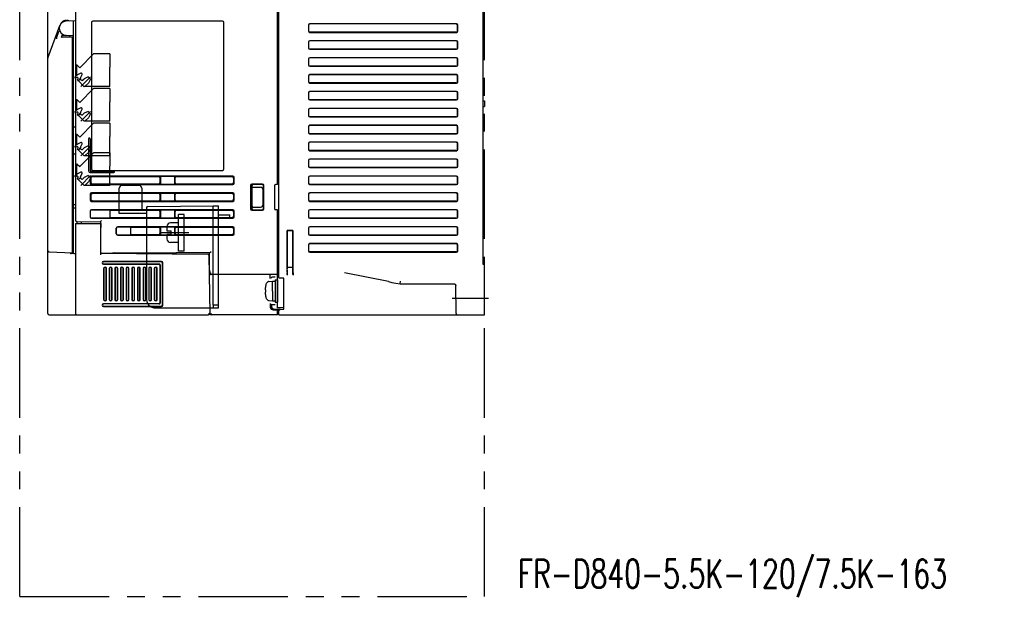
# Model space of a CAD drawing. Header units: millimetres. Extents: x -1 to 955, y -266 to 617.
# Tile 39 of 40: x 605 to 955, y -1 to 205. Entities that reach past the tile are written whole.
import ezdxf

# ---------------------------------------------------------------- set-up
doc = ezdxf.new("R2010")
doc.units = ezdxf.units.MM
doc.linetypes.add('PHANTOMX2', pattern=[127, 63.5, -12.7, 12.7, -12.7, 12.7, -12.7])
for name, color, linetype in [('10', 3, 'CONTINUOUS'), ('12', 7, 'CONTINUOUS'), ('17', 6, 'CONTINUOUS'), ('18', 1, 'PHANTOMX2'), ('19', 2, 'CONTINUOUS')]:
    doc.layers.add(name, color=color, linetype=linetype)
doc.styles.add('STANDARD1', font='romans.shx', dxfattribs={"width": 0.7, "bigfont": 'extfont.shx'})

msp = doc.modelspace()

# ---------------------------------------------------------------- linework, layer by layer
at = {"layer": '10'}
for p, q in [((615, 100.5), (615, 249.5)), ((697, 113.28), (697, 250)), ((624.8, 235.1), (624.8, 133.65)), ((769.5, 117.89), (769.5, 232.11)), ((696.5, 146.33), (696.5, 209.31)), ((619.69, 203.52), (619.94, 203.83)), ((621.49, 204.58), (621.7, 204.58)), ((624.8, 204.36), (621.5, 204.3)), ((624, 204.3), (624, 122)), ((630.5, 203.82), (630.5, 151.82)), ((677, 204.32), (631, 204.32)), ((677.5, 151.82), (677.5, 203.82)), ((707.5, 202.82), (707.5, 200.82)), ((707.53, 202.8), (707.53, 200.85)), ((760.05, 203.32), (708, 203.32)), ((759.87, 203.3), (708.02, 203.3)), ((760.43, 200.83), (760.43, 202.82)), ((760.6, 200.8), (760.6, 202.84)), ((619.15, 202.66), (615.03, 191.38)), ((618.19, 198.57), (618.94, 200.62)), ((619.79, 198.58), (620.04, 199.27)), ((620.04, 199.27), (621.5, 199.3)), ((621.5, 199.3), (624, 199.26)), ((622.7, 199.28), (622.7, 198.57)), ((624, 199.76), (624, 166.8)), ((708, 200.32), (760.05, 200.32)), ((759.87, 200.35), (708.02, 200.35)), ((618.19, 198.64), (618.21, 198.64)), ((622.83, 198.57), (620.11, 198.57)), ((623.54, 198.57), (622.96, 198.57)), ((623.7, 198.35), (624, 198.65)), ((623.7, 122), (623.7, 198.56)), ((624, 197.26), (623.7, 197.25)), ((707.5, 196.82), (707.5, 194.82)), ((707.53, 196.8), (707.53, 194.85)), ((760.05, 197.32), (708, 197.32)), ((759.87, 197.3), (708.02, 197.3)), ((760.43, 194.83), (760.43, 196.82)), ((760.6, 194.8), (760.6, 196.84)), ((708, 194.32), (760.05, 194.32)), ((759.87, 194.35), (708.02, 194.35)), ((707.5, 190.82), (707.5, 188.82)), ((707.53, 190.8), (707.53, 188.85)), ((760.05, 191.32), (708, 191.32)), ((759.87, 191.3), (708.02, 191.3)), ((760.43, 188.83), (760.43, 190.82)), ((760.6, 188.8), (760.6, 190.84)), ((708, 188.32), (760.05, 188.32)), ((760.05, 185.32), (708, 185.32)), ((759.87, 188.35), (708.02, 188.35)), ((759.87, 185.3), (708.02, 185.3)), ((707.5, 184.82), (707.5, 182.82)), ((707.53, 184.8), (707.53, 182.85)), ((708, 182.32), (760.05, 182.32)), ((759.87, 182.35), (708.02, 182.35)), ((760.43, 182.83), (760.43, 184.82)), ((760.6, 182.8), (760.6, 184.84)), ((707.5, 178.82), (707.5, 176.82)), ((707.53, 178.8), (707.53, 176.85)), ((760.05, 179.32), (708, 179.32)), ((759.87, 179.3), (708.02, 179.3)), ((760.43, 176.83), (760.43, 178.82)), ((760.6, 176.8), (760.6, 178.84)), ((697, 176), (696.5, 175.99)), ((708, 176.32), (760.05, 176.32)), ((759.87, 176.35), (708.02, 176.35)), ((769.5, 176), (770, 175.99)), ((770, 175.99), (770, 174.01)), ((697, 174), (696.5, 174.01)), ((707.5, 172.82), (707.5, 170.82)), ((707.53, 172.8), (707.53, 170.85)), ((760.05, 173.32), (708, 173.32)), ((759.87, 173.3), (708.02, 173.3)), ((760.43, 170.83), (760.43, 172.82)), ((760.6, 170.8), (760.6, 172.84)), ((769.5, 174), (770, 174.01)), ((708, 170.32), (760.05, 170.32)), ((759.87, 170.35), (708.02, 170.35)), ((623.7, 166.81), (624.8, 166.79)), ((623.84, 157.19), (623.84, 166.81)), ((707.5, 166.82), (707.5, 164.82)), ((707.53, 166.8), (707.53, 164.85)), ((760.05, 167.32), (708, 167.32)), ((708, 164.32), (760.05, 164.32)), ((759.87, 167.3), (708.02, 167.3)), ((759.87, 164.35), (708.02, 164.35)), ((760.43, 164.83), (760.43, 166.82)), ((760.6, 164.8), (760.6, 166.84)), ((629.48, 162.52), (629.48, 151.12)), ((630, 162.52), (630, 151.12)), ((707.5, 160.82), (707.5, 158.82)), ((760.05, 161.32), (708, 161.32)), ((759.87, 161.3), (708.02, 161.3)), ((760.43, 158.83), (760.43, 160.82)), ((760.6, 158.8), (760.6, 160.84)), ((623.7, 160), (623.84, 160)), ((624.8, 160.01), (624.63, 159.84)), ((624.8, 159.8), (624.63, 159.63)), ((624.68, 159.57), (624.63, 159.63)), ((707.53, 160.8), (707.53, 158.85)), ((708, 158.32), (760.05, 158.32)), ((759.87, 158.35), (708.02, 158.35)), ((623.7, 157.19), (624.8, 157.21)), ((624, 139.14), (624, 157.2)), ((707.5, 154.82), (707.5, 152.82)), ((707.53, 154.8), (707.53, 152.85)), ((760.05, 155.32), (708, 155.32)), ((759.87, 155.3), (708.02, 155.3)), ((760.43, 152.83), (760.43, 154.82)), ((760.6, 152.8), (760.6, 154.84)), ((630.04, 151.08), (638.44, 151.08)), ((630.04, 150.56), (638.44, 150.56)), ((631, 151.32), (677, 151.32)), ((708, 152.32), (760.05, 152.32)), ((759.87, 152.35), (708.02, 152.35)), ((630, 148.82), (630, 146.82)), ((630.27, 148.55), (630.27, 147.09)), ((680.7, 149.32), (630.5, 149.32)), ((654.45, 149.07), (630.77, 149.05)), ((654.67, 149.29), (660.33, 149.29)), ((654.75, 148.77), (654.75, 146.87)), ((654.97, 148.99), (654.97, 146.65)), ((660.03, 146.65), (660.03, 148.99)), ((660.25, 146.87), (660.25, 148.77)), ((680.47, 149.09), (660.55, 149.07)), ((680.97, 147.05), (680.97, 148.59)), ((681.2, 146.82), (681.2, 148.82)), ((707.5, 148.82), (707.5, 146.82)), ((707.53, 148.8), (707.53, 146.85)), ((760.05, 149.32), (708, 149.32)), ((759.87, 149.3), (708.02, 149.3)), ((760.43, 146.83), (760.43, 148.82)), ((760.6, 146.8), (760.6, 148.84)), ((630.5, 146.32), (680.7, 146.32)), ((630.77, 146.59), (654.45, 146.57)), ((660.33, 146.35), (654.67, 146.35)), ((660.55, 146.57), (680.47, 146.55)), ((686.97, 145.95), (686.97, 137.69)), ((687.1, 145.82), (687.1, 137.82)), ((691.23, 146.45), (687.47, 146.45)), ((687.5, 137.69), (687.5, 145.95)), ((691.1, 146.32), (687.6, 146.32)), ((687.82, 145.32), (690.5, 145.32)), ((691.5, 139.32), (691.5, 144.32)), ((691.6, 137.82), (691.6, 145.82)), ((691.73, 137.69), (691.73, 145.95)), ((695.5, 145.82), (695.5, 137.82)), ((696.5, 146.33), (696, 146.32)), ((708, 146.32), (760.05, 146.32)), ((759.87, 146.35), (708.02, 146.35)), ((630, 142.82), (630, 140.82)), ((630.27, 142.55), (630.27, 141.09)), ((680.7, 143.32), (630.5, 143.32)), ((630.5, 140.32), (680.7, 140.32)), ((654.45, 143.07), (630.77, 143.05)), ((630.77, 140.59), (654.45, 140.57)), ((654.67, 143.29), (660.33, 143.29)), ((660.33, 140.35), (654.67, 140.35)), ((654.75, 142.77), (654.75, 140.87)), ((654.97, 142.99), (654.97, 140.65)), ((660.03, 140.65), (660.03, 142.99)), ((660.25, 140.87), (660.25, 142.77)), ((680.47, 143.09), (660.55, 143.07)), ((660.55, 140.57), (680.47, 140.55)), ((680.97, 141.05), (680.97, 142.59)), ((681.2, 140.82), (681.2, 142.82)), ((687.5, 142), (687.1, 142)), ((687.1, 140.24), (687.5, 140.31)), ((707.5, 142.82), (707.5, 140.82)), ((707.53, 142.8), (707.53, 140.85)), ((760.05, 143.32), (708, 143.32)), ((708, 140.32), (760.05, 140.32)), ((759.87, 143.3), (708.02, 143.3)), ((759.87, 140.35), (708.02, 140.35)), ((760.43, 140.83), (760.43, 142.82)), ((760.6, 140.8), (760.6, 142.84)), ((624.8, 139.12), (623.7, 139.14)), ((623.7, 138), (624.8, 138)), ((624, 122.22), (624, 138)), ((630, 136.82), (630, 134.82)), ((630.03, 136.8), (630.03, 134.84)), ((680.7, 137.32), (630.5, 137.32)), ((630.52, 137.29), (637.3, 137.29)), ((637, 136.99), (637, 134.65)), ((654.45, 137.07), (637.3, 137.06)), ((654.67, 137.29), (660.33, 137.29)), ((654.75, 136.77), (654.75, 134.87)), ((654.97, 136.99), (654.97, 134.65)), ((660.03, 134.65), (660.03, 136.99)), ((660.25, 134.87), (660.25, 136.77)), ((680.47, 137.09), (660.55, 137.07)), ((680.97, 135.05), (680.97, 136.59)), ((681.2, 134.82), (681.2, 136.82)), ((687.47, 137.19), (691.23, 137.19)), ((687.6, 137.32), (691.1, 137.32)), ((687.82, 138.32), (690.5, 138.32)), ((696.5, 137.31), (696, 137.32)), ((696.5, 102.5), (696.5, 137.31)), ((707.5, 136.82), (707.5, 134.82)), ((707.53, 136.8), (707.53, 134.85)), ((760.05, 137.32), (708, 137.32)), ((759.87, 137.3), (708.02, 137.3)), ((760.43, 134.83), (760.43, 136.82)), ((760.6, 134.8), (760.6, 136.84)), ((625.29, 133.15), (633.8, 133)), ((625.3, 133.15), (625.3, 132.5)), ((626.78, 133.12), (626.79, 132.5)), ((630.5, 134.32), (680.7, 134.32)), ((637.3, 134.35), (630.52, 134.35)), ((633.8, 121.34), (633.8, 133.1)), ((637.3, 134.58), (654.45, 134.57)), ((660.33, 134.35), (654.67, 134.35)), ((660.55, 134.57), (680.47, 134.55)), ((708, 134.32), (760.05, 134.32)), ((759.87, 134.35), (708.02, 134.35)), ((624.8, 132.5), (624.8, 100.5)), ((624.8, 132.5), (633.79, 132.5)), ((633.79, 132.5), (633.8, 131)), ((639.3, 128.82), (639.3, 130.82)), ((639.33, 128.84), (639.33, 130.8)), ((680.7, 131.32), (639.8, 131.32)), ((639.82, 131.29), (644.6, 131.29)), ((644.3, 130.99), (644.3, 128.65)), ((654.45, 131.07), (644.6, 131.06)), ((654.67, 131.29), (660.33, 131.29)), ((654.75, 130.77), (654.75, 128.87)), ((654.97, 130.99), (654.97, 128.65)), ((660.03, 128.65), (660.03, 130.99)), ((660.25, 128.87), (660.25, 130.77)), ((680.47, 131.09), (660.55, 131.07)), ((680.97, 129.05), (680.97, 130.59)), ((681.2, 128.82), (681.2, 130.82)), ((702.03, 130.03), (699.97, 130.03)), ((699.97, 130.03), (700, 130)), ((699.97, 115.95), (699.97, 130.03)), ((700, 130), (702, 130)), ((700, 130), (700, 116.37)), ((702.03, 130.03), (702, 130)), ((702, 130), (702, 116.37)), ((702.03, 115.95), (702.03, 130.03)), ((707.5, 130.82), (707.5, 128.82)), ((707.53, 130.8), (707.53, 128.85)), ((760.05, 131.32), (708, 131.32)), ((759.87, 131.3), (708.02, 131.3)), ((760.43, 128.83), (760.43, 130.82)), ((760.6, 128.8), (760.6, 130.84)), ((639.8, 128.32), (680.7, 128.32)), ((644.6, 128.35), (639.82, 128.35)), ((644.6, 128.58), (654.45, 128.57)), ((660.33, 128.35), (654.67, 128.35)), ((660.55, 128.57), (680.47, 128.55)), ((696.5, 126), (697, 126)), ((708, 128.32), (760.05, 128.32)), ((759.87, 128.35), (708.02, 128.35)), ((615.47, 122.43), (623.7, 122)), ((624, 125.7), (623.7, 125.7)), ((623.7, 124.5), (624, 124.5)), ((623.7, 123.75), (624, 123.75)), ((672.44, 122.06), (672.94, 122.56)), ((707.5, 124.82), (707.5, 122.82)), ((707.53, 124.8), (707.53, 122.85)), ((760.05, 125.32), (708, 125.32)), ((759.87, 125.3), (708.02, 125.3)), ((760.43, 122.83), (760.43, 124.82)), ((760.6, 122.8), (760.6, 124.84)), ((624.8, 121.71), (623.27, 121.79)), ((671.83, 121.51), (633.8, 121.84)), ((634, 121.99), (638, 121.99)), ((655.31, 119), (634.8, 119)), ((655.22, 118.91), (634.8, 118.91)), ((638.5, 122), (638, 121.99)), ((638, 121.99), (638, 121.8)), ((638.5, 122), (650, 122)), ((638.5, 122), (638.5, 121.8)), ((650.01, 121.99), (650, 122)), ((650, 122), (650, 121.7)), ((660.49, 121.99), (650.01, 121.99)), ((650.01, 121.7), (650.01, 121.99)), ((660.49, 121.99), (660.5, 122)), ((660.49, 121.61), (660.49, 121.99)), ((672.44, 122), (660.5, 122)), ((660.5, 121.61), (660.5, 122)), ((672.13, 121.21), (672.49, 100.49)), ((672.17, 119), (672.44, 119)), ((672.17, 118.97), (672.44, 118.97)), ((672.44, 122.05), (672.44, 122.06)), ((672.44, 115.9), (672.44, 122.05)), ((696.5, 120), (697, 120)), ((708, 122.32), (760.05, 122.32)), ((759.87, 122.35), (708.02, 122.35)), ((634.8, 118.09), (654.59, 118.09)), ((634.8, 118), (654.5, 118)), ((634.8, 116.5), (634.8, 105.5)), ((634.89, 116.5), (634.89, 105.5)), ((635.71, 105.5), (635.71, 116.5)), ((635.8, 105.5), (635.8, 116.5)), ((636.8, 116.5), (636.8, 105.5)), ((636.89, 116.5), (636.89, 105.5)), ((637.71, 105.5), (637.71, 116.5)), ((637.8, 105.5), (637.8, 116.5)), ((638.8, 116.5), (638.8, 105.5)), ((638.89, 116.5), (638.89, 105.5)), ((639.71, 105.5), (639.71, 116.5)), ((639.8, 105.5), (639.8, 116.5)), ((640.8, 116.5), (640.8, 105.5)), ((640.89, 116.5), (640.89, 105.5)), ((641.71, 105.5), (641.71, 116.5)), ((641.8, 105.5), (641.8, 116.5)), ((642.8, 116.5), (642.8, 105.5)), ((642.89, 116.5), (642.89, 105.5)), ((643.71, 105.5), (643.71, 116.5)), ((643.8, 105.5), (643.8, 116.5)), ((644.8, 116.5), (644.8, 105.5)), ((644.89, 116.5), (644.89, 105.5)), ((645.71, 105.5), (645.71, 116.5)), ((645.8, 105.5), (645.8, 116.5)), ((646.8, 116.5), (646.8, 105.5)), ((646.89, 116.5), (646.89, 105.5)), ((647.71, 105.5), (647.71, 116.5)), ((647.8, 105.5), (647.8, 116.5)), ((648.8, 116.5), (648.8, 105.5)), ((648.89, 116.5), (648.89, 105.5)), ((649.71, 105.5), (649.71, 116.5)), ((649.8, 105.5), (649.8, 116.5)), ((650.8, 116.5), (650.8, 105.5)), ((650.89, 116.5), (650.89, 105.5)), ((651.71, 105.5), (651.71, 116.5)), ((651.8, 105.5), (651.8, 116.5)), ((652.8, 116.5), (652.8, 105.5)), ((652.89, 116.5), (652.89, 105.5)), ((653.71, 105.5), (653.71, 116.5)), ((653.8, 105.5), (653.8, 116.5)), ((654.8, 117.7), (654.8, 104.3)), ((654.89, 117.79), (654.89, 104.21)), ((655.71, 103.58), (655.71, 118.42)), ((655.8, 103.49), (655.8, 118.51)), ((672.21, 116.58), (672.44, 116.58)), ((672.21, 116.5), (672.44, 116.5)), ((672.44, 115.9), (672.44, 115.75)), ((672.44, 115.75), (672.44, 115.66)), ((672.44, 115.66), (672.44, 115.58)), ((672.44, 115.58), (672.44, 115.54)), ((672.44, 115.54), (672.44, 115.51)), ((672.44, 115.51), (672.44, 115.49)), ((672.44, 115.49), (672.44, 115.47)), ((696.5, 117.67), (697, 117.66)), ((696.5, 117.5), (697, 117.49)), ((696.5, 117.3), (697, 117.29)), ((696.5, 117.19), (697, 117.18)), ((697, 116.99), (696.5, 117)), ((699.99, 115.89), (699.96, 114.07)), ((699.97, 115.34), (700, 116.91)), ((699.99, 115.89), (700, 116.37)), ((700, 116.91), (702, 116.91)), ((702.03, 115.34), (702, 116.91)), ((702, 116.37), (702.01, 115.89)), ((702.01, 115.89), (702.04, 114.07)), ((770, 117.89), (769.5, 117.89)), ((770, 100), (770, 117.89)), ((672.53, 115.13), (672.47, 115.29)), ((672.5, 114.85), (672.5, 115.21)), ((673, 114.78), (673, 114.78)), ((696.5, 114.36), (673, 114.36)), ((693.78, 114.36), (693.81, 112.95)), ((694.65, 113.5), (695.7, 113.5)), ((698.8, 113), (697.04, 113.03)), ((698.8, 102), (698.8, 113)), ((699.97, 115.34), (699.97, 114.95)), ((699.97, 114.35), (699.97, 114.95)), ((702.03, 114.95), (702.03, 115.34)), ((702.03, 114.35), (702.03, 114.95)), ((735.92, 111.82), (720.29, 114.94)), ((740.06, 111.07), (740.16, 111.99)), ((740.05, 111.04), (759.32, 111.04)), ((740.05, 111.04), (740.05, 111.04)), ((740.06, 111.06), (740.06, 111.07)), ((759.8, 110.61), (759.8, 110.61)), ((759.8, 110.61), (759.81, 110.59)), ((759.99, 100.49), (759.82, 110.58)), ((654.5, 104), (634.8, 104)), ((654.59, 103.91), (634.8, 103.91)), ((634.8, 103.09), (655.22, 103.09)), ((634.8, 103), (655.31, 103)), ((693.96, 104.04), (693.98, 102.79)), ((693.98, 103.21), (694.5, 103.2)), ((695.7, 103.59), (694.5, 103.57)), ((694.5, 102.4), (694.5, 103.57)), ((694.5, 102.6), (694.96, 102.14)), ((694.96, 101.94), (694.5, 102.4)), ((694.96, 102.14), (697.49, 102.09)), ((697, 101.9), (694.96, 101.94)), ((694.97, 101.8), (696.71, 101.79)), ((696.5, 101.5), (696.21, 101.79)), ((698.8, 102.5), (696.5, 102.5)), ((696.5, 101.79), (696.5, 101.91)), ((696.5, 100), (696.5, 101.5)), ((697, 101.5), (696.71, 101.79)), ((697, 100), (697, 102.1)), ((697.49, 101.98), (698.8, 102)), ((615.5, 100), (671.98, 100)), ((672.49, 100.7), (672.48, 100.47)), ((673, 100), (672.98, 100)), ((673, 100.47), (673, 100)), ((696.5, 100), (673, 100)), ((673, 100), (673, 100)), ((696.5, 100.3), (697, 100.3)), ((697, 100), (770, 100))]:
    msp.add_line(p, q, dxfattribs=at)
for points in [[(672.44, 115.47), (672.44, 115.46), (672.44, 115.45), (672.44, 115.44), (672.44, 115.43), (672.44, 115.42), (672.45, 115.41), (672.45, 115.4), (672.45, 115.39), (672.45, 115.38), (672.45, 115.36), (672.46, 115.35), (672.46, 115.33), (672.46, 115.31), (672.47, 115.3), (672.47, 115.29)], [(672.5, 114.85), (672.5, 114.82), (672.51, 114.78), (672.52, 114.73), (672.54, 114.68), (672.55, 114.64), (672.58, 114.6), (672.61, 114.56), (672.64, 114.52), (672.67, 114.49), (672.71, 114.46), (672.75, 114.43), (672.79, 114.41), (672.83, 114.39), (672.88, 114.38), (672.93, 114.37), (672.97, 114.36), (673, 114.36)], [(735.92, 111.82), (737.16, 111.57), (738.56, 111.31), (740.05, 111.04)], [(759.32, 111.04), (759.33, 111.04), (759.36, 111.04), (759.39, 111.03), (759.42, 111.03), (759.45, 111.02), (759.47, 111.01)], [(759.47, 111.01), (759.49, 111), (759.53, 110.98), (759.57, 110.95), (759.61, 110.92), (759.64, 110.89), (759.68, 110.85), (759.71, 110.81), (759.74, 110.77), (759.76, 110.72), (759.78, 110.68), (759.8, 110.63), (759.8, 110.61)], [(759.81, 110.59), (759.81, 110.54), (759.82, 110.5)], [(673, 100.21), (673, 100.14), (673, 100.11)]]:
    msp.add_lwpolyline(points, dxfattribs=at)
for centre, radius, start, end in [((621.5, 201.8), 2.5, 90, 270), ((621.49, 202.58), 2, 90, 141.1039), ((620.58, 203.77), 0.5, 127.4403, 168.7492), ((621.7, 202.58), 2, 60.7809, 90), ((631, 203.82), 0.5, 90, 180), ((677, 203.82), 0.5, 0, 90), ((619.42, 200.48), 0.5, 120.7824, 159.9212), ((615.5, 191.21), 0.5, 159.9204, 180), ((629.74, 162.52), 0.26, 0, 180), ((624.73, 159.74), 0.15, 135, 225), ((624.82, 159.71), 0.2, 225, 262.9537), ((630.04, 151.12), 0.56, 180, 270), ((630.04, 151.12), 0.0402, 180, 270), ((631, 151.82), 0.5, 180, 270), ((638.44, 150.82), 0.26, 270, 90), ((677, 151.82), 0.5, 270, 0), ((688.5, 145.95), 1, 158.7864, 180), ((696, 145.82), 0.5, 90.5, 180), ((688.5, 137.69), 1, 180, 201.2136), ((696, 137.82), 0.5, 180, 269.5), ((625.3, 133.65), 0.5, 180, 269), ((615.5, 122.93), 0.5, 180, 267), ((623.3, 122.29), 0.5, 209.1633, 267), ((624.5, 122.22), 0.5, 180, 267), ((634, 122.19), 0.2, 179.9537, 270.0219), ((634.8, 118.5), 0.5, 90, 270), ((634.8, 118.5), 0.412, 90, 270), ((671.83, 121.21), 0.3, 1, 89.5), ((635.3, 116.5), 0.5, 0, 180), ((635.3, 116.5), 0.412, 0, 180), ((637.3, 116.5), 0.5, 0, 180), ((637.3, 116.5), 0.412, 0, 180), ((639.3, 116.5), 0.5, 0, 180), ((639.3, 116.5), 0.412, 0, 180), ((641.3, 116.5), 0.5, 0, 180), ((641.3, 116.5), 0.412, 0, 180), ((643.3, 116.5), 0.5, 0, 180), ((643.3, 116.5), 0.412, 0, 180), ((645.3, 116.5), 0.5, 0, 180), ((645.3, 116.5), 0.412, 0, 180), ((647.3, 116.5), 0.5, 0, 180), ((647.3, 116.5), 0.412, 0, 180), ((649.3, 116.5), 0.5, 0, 180), ((649.3, 116.5), 0.412, 0, 180), ((651.3, 116.5), 0.5, 0, 180), ((651.3, 116.5), 0.412, 0, 180), ((653.3, 116.5), 0.5, 0, 180), ((653.3, 116.5), 0.412, 0, 180), ((673, 115.28), 0.502, 190.8752, 197.6763), ((673, 115.28), 0.501, 197.6793, 198.5732), ((673, 115.28), 0.5, 198.5412, 269.9784), ((673, 115.28), 0.501, 198.396, 269.3469), ((701.4, 109.5), 8, 151.2807, 154.1747), ((694.65, 113.2), 0.3, 90, 151.2807), ((635.3, 105.5), 0.5, 180, 0), ((635.3, 105.5), 0.412, 180, 0), ((637.3, 105.5), 0.5, 180, 0), ((637.3, 105.5), 0.412, 180, 0), ((639.3, 105.5), 0.5, 180, 0), ((639.3, 105.5), 0.412, 180, 0), ((641.3, 105.5), 0.5, 180, 0), ((641.3, 105.5), 0.412, 180, 0), ((643.3, 105.5), 0.5, 180, 0), ((643.3, 105.5), 0.412, 180, 0), ((645.3, 105.5), 0.5, 180, 0), ((645.3, 105.5), 0.412, 180, 0), ((647.3, 105.5), 0.5, 180, 0), ((647.3, 105.5), 0.412, 180, 0), ((649.3, 105.5), 0.5, 180, 0), ((649.3, 105.5), 0.412, 180, 0), ((651.3, 105.5), 0.5, 180, 0), ((651.3, 105.5), 0.412, 180, 0), ((653.3, 105.5), 0.5, 180, 0), ((653.3, 105.5), 0.412, 180, 0), ((634.8, 103.5), 0.5, 90, 270), ((634.8, 103.5), 0.412, 90, 270), ((694.98, 102.8), 1, 181, 269.5), ((697.5, 101.48), 0.5, 91, 180), ((615.5, 100.5), 0.5, 180, 270), ((625.3, 100.5), 0.5, 180, 270), ((671.98, 100.5), 0.5, 270, 357), ((672.99, 100.5), 0.5, 181, 269), ((760.49, 100.5), 0.5, 181, 270)]:
    msp.add_arc(centre, radius, start, end, dxfattribs=at)
for centre, major_axis, ratio, start_param, end_param in [((708, 202.82), (0.356, -0.356), 0.992433, 2.359993, 3.923193), ((708.03, 202.79), (-0.356, 0.356), 0.992433, -0.7816, 0.7816), ((759.85, 202.79), (0.572, 0.087), 0.86355, -0.130119, 1.397086), ((760.02, 202.82), (0.572, 0.087), 0.86355, -0.130119, 1.397086), ((619.41, 200.45), (0.172, 0.47), 0.999827, 0.837145, 1.570796), ((708, 200.82), (0.356, 0.356), 0.992433, 2.359993, 3.923193), ((708.03, 200.85), (-0.356, -0.356), 0.992433, -0.7816, 0.7816), ((759.85, 200.85), (0.572, -0.087), 0.86355, -1.397086, 0.130119), ((760.02, 200.82), (0.572, -0.087), 0.86355, -1.397086, 0.130119), ((618.22, 198.65), (0.543, 0.028), 0.015727, -1.980257, -1.626672), ((608.65, 198.08), (9.54, 0.49), 0.000896, -0.002763, -0.000381), ((620.11, 198.58), (0.319, 0), 0.016393, 3.135599, 4.698199), ((622.83, 198.57), (0.3, 0), 0.017455, 1.100176, 1.56207), ((623.4, 198.56), (0.3, 0), 0.017455, 0.257665, 1.100176), ((708, 196.82), (0.356, -0.356), 0.992433, 2.359993, 3.923193), ((708.03, 196.79), (-0.356, 0.356), 0.992433, -0.7816, 0.7816), ((759.85, 196.79), (0.572, 0.087), 0.86355, -0.130119, 1.397086), ((760.02, 196.82), (0.572, 0.087), 0.86355, -0.130119, 1.397086), ((708, 194.82), (0.356, 0.356), 0.992433, 2.359993, 3.923193), ((708.03, 194.85), (-0.356, -0.356), 0.992433, -0.7816, 0.7816), ((759.85, 194.85), (0.572, -0.087), 0.86355, -1.397086, 0.130119), ((760.02, 194.82), (0.572, -0.087), 0.86355, -1.397086, 0.130119), ((708, 190.82), (0.356, -0.356), 0.992433, 2.359993, 3.923193), ((708, 188.82), (0.356, 0.356), 0.992433, 2.359993, 3.923193), ((708.03, 190.79), (-0.356, 0.356), 0.992433, -0.7816, 0.7816), ((708.03, 188.85), (-0.356, -0.356), 0.992433, -0.7816, 0.7816), ((759.85, 190.79), (0.572, 0.087), 0.86355, -0.130119, 1.397086), ((759.85, 188.85), (0.572, -0.087), 0.86355, -1.397086, 0.130119), ((760.02, 190.82), (0.572, 0.087), 0.86355, -0.130119, 1.397086), ((760.02, 188.82), (0.572, -0.087), 0.86355, -1.397086, 0.130119), ((708, 184.82), (0.356, -0.356), 0.992433, 2.359993, 3.923193), ((708.03, 184.79), (-0.356, 0.356), 0.992433, -0.7816, 0.7816), ((759.85, 184.79), (0.572, 0.087), 0.86355, -0.130119, 1.397086), ((760.02, 184.82), (0.572, 0.087), 0.86355, -0.130119, 1.397086), ((708, 182.82), (0.356, 0.356), 0.992433, 2.359993, 3.923193), ((708.03, 182.85), (-0.356, -0.356), 0.992433, -0.7816, 0.7816), ((759.85, 182.85), (0.572, -0.087), 0.86355, -1.397086, 0.130119), ((760.02, 182.82), (0.572, -0.087), 0.86355, -1.397086, 0.130119), ((708, 178.82), (0.356, -0.356), 0.992433, 2.359993, 3.923193), ((708.03, 178.79), (-0.356, 0.356), 0.992433, -0.7816, 0.7816), ((759.85, 178.79), (0.572, 0.087), 0.86355, -0.130119, 1.397086), ((760.02, 178.82), (0.572, 0.087), 0.86355, -0.130119, 1.397086), ((708, 176.82), (0.356, 0.356), 0.992433, 2.359993, 3.923193), ((708.03, 176.85), (-0.356, -0.356), 0.992433, -0.7816, 0.7816), ((759.85, 176.85), (0.572, -0.087), 0.86355, -1.397086, 0.130119), ((760.02, 176.82), (0.572, -0.087), 0.86355, -1.397086, 0.130119), ((708, 172.82), (0.356, -0.356), 0.992433, 2.359993, 3.923193), ((708.03, 172.79), (-0.356, 0.356), 0.992433, -0.7816, 0.7816), ((759.85, 172.79), (0.572, 0.087), 0.86355, -0.130119, 1.397086), ((760.02, 172.82), (0.572, 0.087), 0.86355, -0.130119, 1.397086), ((708, 170.82), (0.356, 0.356), 0.992433, 2.359993, 3.923193), ((708.03, 170.85), (-0.356, -0.356), 0.992433, -0.7816, 0.7816), ((759.85, 170.85), (0.572, -0.087), 0.86355, -1.397086, 0.130119), ((760.02, 170.82), (0.572, -0.087), 0.86355, -1.397086, 0.130119), ((708, 166.82), (0.356, -0.356), 0.992433, 2.359993, 3.923193), ((708, 164.82), (0.356, 0.356), 0.992433, 2.359993, 3.923193), ((708.03, 166.79), (-0.356, 0.356), 0.992433, -0.7816, 0.7816), ((708.03, 164.85), (-0.356, -0.356), 0.992433, -0.7816, 0.7816), ((759.85, 166.79), (0.572, 0.087), 0.86355, -0.130119, 1.397086), ((759.85, 164.85), (0.572, -0.087), 0.86355, -1.397086, 0.130119), ((760.02, 166.82), (0.572, 0.087), 0.86355, -0.130119, 1.397086), ((760.02, 164.82), (0.572, -0.087), 0.86355, -1.397086, 0.130119), ((708, 160.82), (0.356, -0.356), 0.992433, 2.359993, 3.923193), ((708.03, 160.79), (-0.356, 0.356), 0.992433, -0.7816, 0.7816), ((759.85, 160.79), (0.572, 0.087), 0.86355, -0.130119, 1.397086), ((760.02, 160.82), (0.572, 0.087), 0.86355, -0.130119, 1.397086), ((708, 158.82), (0.356, 0.356), 0.992433, 2.359993, 3.923193), ((708.03, 158.85), (-0.356, -0.356), 0.992433, -0.7816, 0.7816), ((759.85, 158.85), (0.572, -0.087), 0.86355, -1.397086, 0.130119), ((760.02, 158.82), (0.572, -0.087), 0.86355, -1.397086, 0.130119), ((708, 154.82), (0.356, -0.356), 0.992433, 2.359993, 3.923193), ((708.03, 154.79), (-0.356, 0.356), 0.992433, -0.7816, 0.7816), ((759.85, 154.79), (0.572, 0.087), 0.86355, -0.130119, 1.397086), ((760.02, 154.82), (0.572, 0.087), 0.86355, -0.130119, 1.397086), ((708, 152.82), (0.356, 0.356), 0.992433, 2.359993, 3.923193), ((708.03, 152.85), (-0.356, -0.356), 0.992433, -0.7816, 0.7816), ((759.85, 152.85), (0.572, -0.087), 0.86355, -1.397086, 0.130119), ((760.02, 152.82), (0.572, -0.087), 0.86355, -1.397086, 0.130119), ((630.5, 148.82), (0.356, -0.356), 0.992433, 2.359993, 3.923193), ((630.77, 148.55), (-0.336, 0.375), 0.993148, -0.726003, 0.837197), ((630.77, 147.09), (0.336, 0.375), 0.993148, -3.97879, -2.41559), ((654.45, 148.77), (0.223, 0.204), 0.991641, -0.736027, 0.827173), ((654.45, 146.87), (0.223, -0.204), 0.991641, -0.827173, 0.736027), ((654.67, 148.99), (0.214, 0.214), 0.992433, -0.7816, 0.7816), ((660.33, 148.99), (-0.214, 0.214), 0.992433, -0.7816, 0.7816), ((660.55, 148.77), (-0.201, 0.225), 0.993148, -0.726003, 0.837197), ((660.55, 146.87), (0.201, 0.225), 0.993148, -3.97879, -2.41559), ((680.47, 148.59), (0.372, 0.34), 0.991641, -0.736027, 0.827173), ((680.47, 147.05), (0.372, -0.34), 0.991641, -0.827173, 0.736027), ((680.7, 148.82), (0.356, 0.356), 0.992433, -0.7816, 0.7816), ((708, 148.82), (0.356, -0.356), 0.992433, 2.359993, 3.923193), ((708.03, 148.79), (-0.356, 0.356), 0.992433, -0.7816, 0.7816), ((708.03, 146.85), (-0.356, -0.356), 0.992433, -0.7816, 0.7816), ((759.85, 148.79), (0.572, 0.087), 0.86355, -0.130119, 1.397086), ((759.85, 146.85), (0.572, -0.087), 0.86355, -1.397086, 0.130119), ((760.02, 148.82), (0.572, 0.087), 0.86355, -0.130119, 1.397086), ((630.5, 146.82), (0.356, 0.356), 0.992433, 2.359993, 3.923193), ((654.67, 146.65), (-0.214, 0.214), 0.992433, -3.923193, -2.359993), ((660.33, 146.65), (0.214, 0.214), 0.992433, -3.923193, -2.359993), ((680.7, 146.82), (0.356, -0.356), 0.992433, -0.7816, 0.7816), ((687.47, 145.95), (0.355, -0.355), 0.997265, 2.357564, 3.925621), ((687.6, 145.82), (-0.318, 0.388), 0.997676, -0.685161, 0.882896), ((687.82, 145.02), (0.237, -0.185), 0.996243, 2.235208, 2.301371), ((690.5, 144.32), (0.689, 0.728), 0.99726, -0.811805, 0.756253), ((691.1, 145.82), (0.379, 0.329), 0.996776, -0.712937, 0.85512), ((691.23, 145.95), (0.355, 0.355), 0.997265, -0.784029, 0.784029), ((708, 146.82), (0.356, 0.356), 0.992433, 2.359993, 3.923193), ((760.02, 146.82), (0.572, -0.087), 0.86355, -1.397086, 0.130119), ((630.5, 142.82), (0.356, -0.356), 0.992433, 2.359993, 3.923193), ((630.5, 140.82), (0.356, 0.356), 0.992433, 2.359993, 3.923193), ((630.77, 142.55), (-0.336, 0.375), 0.993148, -0.726003, 0.837197), ((630.77, 141.09), (0.336, 0.375), 0.993148, -3.97879, -2.41559), ((654.45, 142.77), (0.223, 0.204), 0.991641, -0.736027, 0.827173), ((654.45, 140.87), (0.223, -0.204), 0.991641, -0.827173, 0.736027), ((654.67, 142.99), (0.214, 0.214), 0.992433, -0.7816, 0.7816), ((654.67, 140.65), (-0.214, 0.214), 0.992433, -3.923193, -2.359993), ((660.33, 142.99), (-0.214, 0.214), 0.992433, -0.7816, 0.7816), ((660.33, 140.65), (0.214, 0.214), 0.992433, -3.923193, -2.359993), ((660.55, 142.77), (-0.201, 0.225), 0.993148, -0.726003, 0.837197), ((660.55, 140.87), (0.201, 0.225), 0.993148, -3.97879, -2.41559), ((680.47, 142.59), (0.372, 0.34), 0.991641, -0.736027, 0.827173), ((680.47, 141.05), (0.372, -0.34), 0.991641, -0.827173, 0.736027), ((680.7, 142.82), (0.356, 0.356), 0.992433, -0.7816, 0.7816), ((680.7, 140.82), (0.356, -0.356), 0.992433, -0.7816, 0.7816), ((708, 142.82), (0.356, -0.356), 0.992433, 2.359993, 3.923193), ((708, 140.82), (0.356, 0.356), 0.992433, 2.359993, 3.923193), ((708.03, 142.79), (-0.356, 0.356), 0.992433, -0.7816, 0.7816), ((708.03, 140.85), (-0.356, -0.356), 0.992433, -0.7816, 0.7816), ((759.85, 142.79), (0.572, 0.087), 0.86355, -0.130119, 1.397086), ((759.85, 140.85), (0.572, -0.087), 0.86355, -1.397086, 0.130119), ((760.02, 142.82), (0.572, 0.087), 0.86355, -0.130119, 1.397086), ((760.02, 140.82), (0.572, -0.087), 0.86355, -1.397086, 0.130119), ((630.5, 136.82), (0.356, -0.356), 0.992433, 2.359993, 3.923193), ((630.53, 136.79), (-0.356, 0.356), 0.992433, -0.7816, 0.7816), ((637.3, 136.99), (0, 0.301), 0.996195, 0, 1.570796), ((637.3, 136.75), (0.03, 0.3), 0.99612, 0.09883, 1.669626), ((654.45, 136.77), (0.223, 0.204), 0.991641, -0.736027, 0.827173), ((654.67, 136.99), (0.214, 0.214), 0.992433, -0.7816, 0.7816), ((660.33, 136.99), (-0.214, 0.214), 0.992433, -0.7816, 0.7816), ((660.55, 136.77), (-0.201, 0.225), 0.993148, -0.726003, 0.837197), ((680.47, 136.59), (0.372, 0.34), 0.991641, -0.736027, 0.827173), ((680.7, 136.82), (0.356, 0.356), 0.992433, -0.7816, 0.7816), ((687.47, 137.69), (0.355, 0.355), 0.997265, 2.357564, 3.925621), ((687.6, 137.82), (0.318, 0.388), 0.997676, -4.024489, -2.456432), ((687.82, 138.62), (0.237, 0.185), 0.996243, -2.301371, -2.235208), ((690.5, 139.32), (-0.689, 0.728), 0.99726, -3.897845, -2.329788), ((691.1, 137.82), (0.379, -0.329), 0.996776, -0.85512, 0.712937), ((691.23, 137.69), (0.355, -0.355), 0.997265, -0.784029, 0.784029), ((708, 136.82), (0.356, -0.356), 0.992433, 2.359993, 3.923193), ((708.03, 136.79), (-0.356, 0.356), 0.992433, -0.7816, 0.7816), ((759.85, 136.79), (0.572, 0.087), 0.86355, -0.130119, 1.397086), ((760.02, 136.82), (0.572, 0.087), 0.86355, -0.130119, 1.397086), ((630.5, 134.82), (0.356, 0.356), 0.992433, 2.359993, 3.923193), ((630.53, 134.85), (-0.356, -0.356), 0.992433, -0.7816, 0.7816), ((637.3, 134.89), (-0.03, 0.3), 0.99612, 1.471967, 3.042763), ((637.3, 134.65), (0, 0.301), 0.996195, 1.570796, 3.141593), ((654.45, 134.87), (0.223, -0.204), 0.991641, -0.827173, 0.736027), ((654.67, 134.65), (-0.214, 0.214), 0.992433, -3.923193, -2.359993), ((660.33, 134.65), (0.214, 0.214), 0.992433, -3.923193, -2.359993), ((660.55, 134.87), (0.201, 0.225), 0.993148, -3.97879, -2.41559), ((680.47, 135.05), (0.372, -0.34), 0.991641, -0.827173, 0.736027), ((680.7, 134.82), (0.356, -0.356), 0.992433, -0.7816, 0.7816), ((708, 134.82), (0.356, 0.356), 0.992433, 2.359993, 3.923193), ((708.03, 134.85), (-0.356, -0.356), 0.992433, -0.7816, 0.7816), ((759.85, 134.85), (0.572, -0.087), 0.86355, -1.397086, 0.130119), ((760.02, 134.82), (0.572, -0.087), 0.86355, -1.397086, 0.130119), ((639.8, 130.82), (0.356, -0.356), 0.992433, 2.359993, 3.923193), ((639.83, 130.79), (0.356, -0.356), 0.992433, 2.359993, 3.923193), ((644.6, 130.99), (0, 0.301), 0.996195, 0, 1.570796), ((644.6, 130.76), (0.03, 0.3), 0.99612, 0.09883, 1.669626), ((654.45, 130.77), (0.223, 0.204), 0.991641, -0.736027, 0.827173), ((654.67, 130.99), (0.214, 0.214), 0.992433, -0.7816, 0.7816), ((660.33, 130.99), (-0.214, 0.214), 0.992433, -0.7816, 0.7816), ((660.55, 130.77), (-0.201, 0.225), 0.993148, -0.726003, 0.837197), ((680.47, 130.59), (0.372, 0.34), 0.991641, -0.736027, 0.827173), ((680.7, 130.82), (0.356, 0.356), 0.992433, -0.7816, 0.7816), ((708, 130.82), (0.356, -0.356), 0.992433, 2.359993, 3.923193), ((708.03, 130.79), (-0.356, 0.356), 0.992433, -0.7816, 0.7816), ((759.85, 130.79), (0.572, 0.087), 0.86355, -0.130119, 1.397086), ((760.02, 130.82), (0.572, 0.087), 0.86355, -0.130119, 1.397086), ((639.8, 128.82), (0.356, 0.356), 0.992433, 2.359993, 3.923193), ((639.83, 128.85), (-0.356, -0.356), 0.992433, -0.7816, 0.7816), ((644.6, 128.88), (-0.03, 0.3), 0.99612, 1.471967, 3.042763), ((644.6, 128.65), (0, 0.301), 0.996195, -4.712389, -3.141593), ((654.45, 128.87), (0.223, -0.204), 0.991641, -0.827173, 0.736027), ((654.67, 128.65), (-0.214, 0.214), 0.992433, -3.923193, -2.359993), ((660.33, 128.65), (0.214, 0.214), 0.992433, -3.923193, -2.359993), ((660.55, 128.87), (0.201, 0.225), 0.993148, -3.97879, -2.41559), ((680.47, 129.05), (0.372, -0.34), 0.991641, -0.827173, 0.736027), ((680.7, 128.82), (0.356, -0.356), 0.992433, -0.7816, 0.7816), ((708, 128.82), (0.356, 0.356), 0.992433, 2.359993, 3.923193), ((708.03, 128.85), (-0.356, -0.356), 0.992433, -0.7816, 0.7816), ((759.85, 128.85), (0.572, -0.087), 0.86355, -1.397086, 0.130119), ((760.02, 128.82), (0.572, -0.087), 0.86355, -1.397086, 0.130119), ((708, 124.82), (0.356, -0.356), 0.992433, 2.359993, 3.923193), ((708, 122.82), (0.356, 0.356), 0.992433, 2.359993, 3.923193), ((708.03, 124.79), (-0.356, 0.356), 0.992433, -0.7816, 0.7816), ((708.03, 122.85), (-0.356, -0.356), 0.992433, -0.7816, 0.7816), ((759.85, 124.79), (0.572, 0.087), 0.86355, -0.130119, 1.397086), ((759.85, 122.85), (0.572, -0.087), 0.86355, -1.397086, 0.130119), ((760.02, 124.82), (0.572, 0.087), 0.86355, -0.130119, 1.397086), ((760.02, 122.82), (0.572, -0.087), 0.86355, -1.397086, 0.130119), ((655.2, 118.4), (-0.364, -0.364), 0.970288, 2.371274, 3.911912), ((655.29, 118.49), (0.364, 0.364), 0.970288, -0.770319, 0.770319), ((654.5, 117.7), (-0.219, -0.219), 0.970288, 2.371274, 3.911912), ((654.58, 117.78), (0.219, 0.219), 0.970288, -0.770319, 0.770319), ((699.99, 115.95), (0, 1), 0.017455, 1.570796, 2.220842), ((702.01, 115.95), (0, 1), 0.017455, -2.220842, -1.570796), ((697.5, 113.28), (0, 0.672), 0.744165, 1.570796, 1.952019), ((654.5, 104.3), (-0.219, 0.219), 0.970288, 2.371274, 3.911912), ((654.58, 104.22), (-0.219, 0.219), 0.970288, -3.911912, -2.371274), ((655.2, 103.6), (-0.364, 0.364), 0.970288, 2.371274, 3.911912), ((655.29, 103.51), (0.364, -0.364), 0.970288, -0.770319, 0.770319)]:
    msp.add_ellipse(centre, major_axis=major_axis, ratio=ratio, start_param=start_param, end_param=end_param, dxfattribs=at)
for points, knots in [([(618, 198.63), (617.95, 198.62), (617.84, 198.6), (617.71, 198.53), (617.62, 198.43), (617.58, 198.35), (617.56, 198.31)], [0, 0, 0, 0, 0.283683, 0.537923, 0.77336, 1, 1, 1, 1]), ([(618.18, 198.07), (618.18, 198.1), (618.17, 198.17), (618.17, 198.26), (618.17, 198.34), (618.17, 198.41), (618.18, 198.45), (618.18, 198.48), (618.18, 198.51), (618.18, 198.53), (618.18, 198.54), (618.18, 198.56), (618.19, 198.56), (618.19, 198.57), (618.19, 198.57), (618.19, 198.57)], [0, 0, 0, 0, 0.192062, 0.3769, 0.547624, 0.697864, 0.76352, 0.822034, 0.872865, 0.915554, 0.949728, 0.975127, 0.991667, 0.996738, 1, 1, 1, 1]), ([(623.7, 198.56), (623.7, 198.56), (623.7, 198.56), (623.7, 198.56), (623.69, 198.56), (623.69, 198.56), (623.69, 198.56)], [0, 0, 0, 0, 0.218287, 0.427031, 0.677222, 1, 1, 1, 1]), ([(687.5, 145.04), (687.5, 145.07), (687.52, 145.13), (687.58, 145.22), (687.65, 145.28), (687.73, 145.31), (687.77, 145.32), (687.8, 145.32)], [0, 0, 0, 0, 0.213674, 0.44427, 0.704687, 0.849061, 1, 1, 1, 1]), ([(687.5, 138.6), (687.5, 138.57), (687.52, 138.51), (687.58, 138.42), (687.65, 138.36), (687.73, 138.33), (687.77, 138.32), (687.8, 138.32)], [0, 0, 0, 0, 0.213674, 0.44427, 0.704687, 0.849061, 1, 1, 1, 1]), ([(633.8, 133.1), (633.8, 133.11), (633.81, 133.14), (633.82, 133.19), (633.84, 133.24), (633.88, 133.3), (633.93, 133.39), (633.98, 133.46), (634, 133.5)], [0, 0, 0, 0, 0.09244, 0.199527, 0.318421, 0.446023, 0.717715, 1, 1, 1, 1]), ([(740.05, 111.04), (740.05, 111.04), (740.06, 111.04), (740.06, 111.05), (740.06, 111.05), (740.06, 111.06), (740.06, 111.06)], [0, 0, 0, 0, 0.107848, 0.301771, 0.598554, 1, 1, 1, 1]), ([(694.21, 103.86), (694.22, 103.84), (694.26, 103.81), (694.3, 103.76), (694.34, 103.72), (694.37, 103.69), (694.4, 103.67), (694.42, 103.65), (694.44, 103.63), (694.45, 103.61), (694.47, 103.6), (694.48, 103.59), (694.48, 103.58), (694.49, 103.58), (694.49, 103.57), (694.5, 103.57), (694.5, 103.57), (694.5, 103.57), (694.5, 103.57), (694.5, 103.57), (694.5, 103.57), (694.5, 103.57)], [0, 0, 0, 0, 0.168752, 0.334725, 0.494994, 0.571836, 0.645694, 0.715815, 0.781276, 0.840951, 0.893481, 0.91658, 0.937288, 0.955387, 0.970662, 0.982915, 0.991967, 0.995249, 0.997682, 0.999262, 1, 1, 1, 1]), ([(672.49, 100.69), (672.49, 100.68), (672.48, 100.64), (672.45, 100.58), (672.4, 100.53), (672.33, 100.49), (672.26, 100.46), (672.14, 100.43), (672.05, 100.42), (671.99, 100.42)], [0, 0, 0, 0, 0.091457, 0.189538, 0.298274, 0.419323, 0.552338, 0.695512, 1, 1, 1, 1])]:
    msp.add_open_spline(points, degree=3, knots=knots, dxfattribs=at)
at = {"layer": '12'}
msp.add_line((758.5, 106), (771.5, 106), dxfattribs=at)
at = {"layer": '17'}
for p, q in [((626.32, 187.76), (631.26, 192.7)), ((637.05, 192.7), (631.26, 192.7)), ((637.05, 192.7), (637.05, 188)), ((625.15, 188.58), (625.15, 185.44)), ((625.41, 188.68), (626.32, 187.76)), ((626.75, 185.79), (625.51, 185.21)), ((626.57, 184.15), (627.14, 185.39)), ((637.05, 188), (636.85, 187.8)), ((636.85, 187.8), (636.85, 182.2)), ((624.63, 184.44), (625.38, 185.19)), ((624.63, 184.23), (624.68, 184.17)), ((625.31, 184.32), (624.88, 184.12)), ((625.51, 183.49), (625.71, 183.93)), ((625.56, 183.29), (625.58, 183.27)), ((625.94, 183.27), (626.58, 183.92)), ((627.77, 181.16), (625.94, 182.99)), ((626.76, 183.44), (626.57, 183.63)), ((630.13, 184.57), (626.66, 181.1)), ((627.24, 183.24), (627.88, 183.88)), ((629.29, 184.58), (627.88, 183.88)), ((628.42, 181.3), (629.44, 182.32)), ((629.29, 184.58), (630.14, 183.73)), ((630.14, 183.73), (629.44, 182.32)), ((636.85, 182.2), (637.05, 182)), ((637.05, 181.1), (637.05, 182)), ((626.32, 175.46), (631.26, 180.4)), ((637.05, 181.1), (627.91, 181.1)), ((628.42, 181.3), (628.42, 181.1)), ((637.05, 180.4), (631.26, 180.4)), ((637.05, 180.4), (637.05, 175.7)), ((625.15, 176.28), (625.15, 173.14)), ((625.41, 176.38), (626.32, 175.46)), ((637.05, 175.7), (636.85, 175.5)), ((636.85, 175.5), (636.85, 169.9)), ((624.63, 172.14), (625.38, 172.89)), ((624.63, 171.93), (624.68, 171.87)), ((625.31, 172.02), (624.88, 171.82)), ((626.75, 173.49), (625.51, 172.91)), ((625.51, 171.19), (625.71, 171.63)), ((625.94, 170.97), (626.58, 171.62)), ((626.57, 171.85), (627.14, 173.09)), ((626.76, 171.14), (626.57, 171.33)), ((630.13, 172.27), (626.66, 168.8)), ((627.24, 170.94), (627.88, 171.58)), ((629.29, 172.28), (627.88, 171.58)), ((629.29, 172.28), (630.14, 171.43)), ((630.14, 171.43), (629.44, 170.02)), ((625.56, 170.99), (625.58, 170.97)), ((627.77, 168.86), (625.94, 170.69)), ((626.32, 163.16), (631.26, 168.1)), ((637.05, 168.8), (627.91, 168.8)), ((628.42, 169), (629.44, 170.02)), ((628.42, 169), (628.42, 168.8)), ((637.05, 168.1), (631.26, 168.1)), ((636.85, 169.9), (637.05, 169.7)), ((637.05, 168.8), (637.05, 169.7)), ((637.05, 168.1), (637.05, 163.4)), ((625.15, 163.98), (625.15, 160.84)), ((625.41, 164.08), (626.32, 163.16)), ((626.75, 161.19), (625.51, 160.61)), ((637.05, 163.4), (636.85, 163.2)), ((636.85, 163.2), (636.85, 157.6)), ((624.63, 159.84), (625.38, 160.59)), ((624.63, 159.63), (624.68, 159.57)), ((625.31, 159.72), (624.88, 159.52)), ((625.51, 158.89), (625.71, 159.33)), ((625.56, 158.69), (625.58, 158.67)), ((625.94, 158.67), (626.58, 159.32)), ((627.77, 156.56), (625.94, 158.39)), ((626.32, 152.66), (631.26, 157.6)), ((626.57, 159.55), (627.14, 160.79)), ((626.76, 158.84), (626.57, 159.03)), ((630.13, 159.97), (626.66, 156.5)), ((627.24, 158.64), (627.88, 159.28)), ((629.29, 159.98), (627.88, 159.28)), ((628.42, 156.7), (629.44, 157.72)), ((629.29, 159.98), (630.14, 159.13)), ((630.14, 159.13), (629.44, 157.72)), ((637.05, 157.6), (631.26, 157.6)), ((636.85, 157.6), (637.05, 157.4)), ((637.05, 157.6), (637.05, 152.9)), ((637.05, 156.5), (637.05, 157.4)), ((637.05, 156.5), (627.91, 156.5)), ((628.42, 156.7), (628.42, 156.5)), ((625.15, 153.48), (625.15, 150.34)), ((625.41, 153.58), (626.32, 152.66)), ((626.75, 150.69), (625.51, 150.11)), ((637.05, 152.9), (636.85, 152.7)), ((636.85, 152.7), (636.85, 147.1)), ((624.63, 149.34), (625.38, 150.09)), ((624.63, 149.13), (624.68, 149.07)), ((625.31, 149.22), (624.88, 149.02)), ((625.51, 148.39), (625.71, 148.83)), ((625.56, 148.19), (625.58, 148.17)), ((625.94, 148.17), (626.58, 148.82)), ((627.77, 146.06), (625.94, 147.89)), ((626.57, 149.05), (627.14, 150.29)), ((626.76, 148.34), (626.57, 148.53)), ((630.13, 149.47), (626.66, 146)), ((627.24, 148.14), (627.88, 148.78)), ((629.29, 149.48), (627.88, 148.78)), ((628.42, 146.2), (629.44, 147.22)), ((629.29, 149.48), (630.14, 148.63)), ((630.14, 148.63), (629.44, 147.22)), ((636.85, 147.1), (637.05, 146.9)), ((637.05, 146), (637.05, 146.9)), ((637.05, 146), (627.91, 146)), ((628.42, 146.2), (628.42, 146)), ((640.35, 136), (640.35, 145)), ((647.35, 146), (641.35, 146)), ((648.35, 145), (648.35, 137.2)), ((640.35, 137.2), (650.05, 137.2)), ((650.05, 138), (650.05, 105.5)), ((650.55, 138.5), (673.75, 138.7)), ((673.75, 103.5), (673.75, 138.7)), ((673.75, 138.7), (675.55, 138.68)), ((675.55, 102.5), (675.55, 138.68)), ((650.05, 136), (640.35, 136)), ((663.4, 135.7), (661.4, 135.7)), ((661.4, 122.7), (661.4, 135.7)), ((663.4, 122.7), (663.4, 135.7)), ((663.4, 123.2), (663.4, 135.2)), ((675.55, 135.55), (679.65, 135.55)), ((675.55, 134.35), (679.65, 134.35)), ((679.65, 134.35), (679.65, 135.55)), ((657.3, 131.4), (657.3, 129.85)), ((657.3, 129.85), (658.8, 129.85)), ((661.4, 132.7), (658.6, 132.7)), ((658.8, 128.55), (658.8, 129.85)), ((661.4, 125.7), (661.4, 132.7)), ((665.06, 129.2), (655.16, 129.2)), ((658.8, 128.55), (657.3, 128.55)), ((657.3, 128.55), (657.3, 127)), ((661.4, 125.7), (658.6, 125.7)), ((663.4, 122.7), (661.4, 122.7)), ((693.5, 111.89), (693.58, 111.9)), ((693.5, 111.89), (693.5, 111.86)), ((693.58, 111.9), (694.7, 112)), ((694.7, 112), (695.7, 112)), ((694.7, 108.5), (694.7, 112)), ((695.7, 112.5), (696.5, 112.5)), ((695.7, 112.5), (695.7, 104.5)), ((696.5, 112.5), (696.5, 104.5)), ((692.2, 108.87), (692.34, 108.87)), ((692.34, 108.13), (692.34, 108.87)), ((694.7, 108.5), (694.7, 105)), ((692.34, 108.13), (692.2, 108.13)), ((693.5, 105.14), (693.5, 105.11)), ((693.5, 105.11), (693.58, 105.1)), ((693.58, 105.1), (694.7, 105)), ((651.61, 102.87), (651.27, 103.08)), ((653.05, 102.5), (673.75, 102.5)), ((675.55, 103.48), (673.75, 103.5)), ((673.75, 103.5), (673.75, 102.51)), ((673.75, 102.51), (675.55, 102.49)), ((695.7, 104.5), (696.5, 104.5))]:
    msp.add_line(p, q, dxfattribs=at)
for centre, radius, start, end in [((625.3, 188.58), 0.15, 45, 180), ((625.4, 185.44), 0.25, 180, 295), ((626.87, 185.52), 0.3, 335, 115), ((624.73, 184.34), 0.15, 135, 225), ((624.82, 184.31), 0.2, 225, 286.8451), ((625.44, 184.05), 0.3, 335, 115), ((625.7, 183.44), 0.2, 163.1549, 225), ((625.72, 183.42), 0.2, 225, 315), ((626.08, 183.13), 0.2, 135, 225), ((626.71, 183.77), 0.2, 135, 225), ((626.79, 184.05), 0.25, 155, 211.2045), ((627.91, 181.3), 0.2, 225, 270), ((625.3, 176.28), 0.15, 45, 180), ((624.73, 172.04), 0.15, 135, 225), ((624.82, 172.01), 0.2, 225, 286.8451), ((625.4, 173.14), 0.25, 180, 295), ((625.44, 171.75), 0.3, 335, 115), ((626.71, 171.47), 0.2, 135, 225), ((626.79, 171.75), 0.25, 155, 211.2045), ((626.87, 173.22), 0.3, 335, 115), ((625.7, 171.14), 0.2, 163.1549, 225), ((625.72, 171.12), 0.2, 225, 315), ((626.08, 170.83), 0.2, 135, 225), ((627.91, 169), 0.2, 225, 270), ((625.3, 163.98), 0.15, 45, 180), ((625.4, 160.84), 0.25, 180, 295), ((626.87, 160.92), 0.3, 335, 115), ((624.73, 159.74), 0.15, 135, 225), ((624.82, 159.71), 0.2, 225, 286.8451), ((625.44, 159.45), 0.3, 335, 115), ((625.7, 158.84), 0.2, 163.1549, 225), ((625.72, 158.82), 0.2, 225, 315), ((626.08, 158.53), 0.2, 135, 225), ((626.71, 159.17), 0.2, 135, 225), ((626.79, 159.45), 0.25, 155, 211.2045), ((627.91, 156.7), 0.2, 225, 270), ((625.3, 153.48), 0.15, 45, 180), ((625.4, 150.34), 0.25, 180, 295), ((626.87, 150.42), 0.3, 335, 115), ((624.73, 149.24), 0.15, 135, 225), ((624.82, 149.21), 0.2, 225, 286.8451), ((625.44, 148.95), 0.3, 335, 115), ((625.7, 148.34), 0.2, 163.1549, 225), ((625.72, 148.32), 0.2, 225, 315), ((626.08, 148.03), 0.2, 135, 225), ((626.71, 148.67), 0.2, 135, 225), ((626.79, 148.95), 0.25, 155, 211.2045), ((627.91, 146.2), 0.2, 225, 270), ((641.35, 145), 1, 90, 180), ((647.35, 145), 1, 0, 90), ((650.55, 138), 0.5, 90.5, 180), ((658.6, 131.4), 1.3, 90, 180), ((658.6, 127), 1.3, 180, 270), ((698.87, 108.98), 6.72, 175.1163, 178.1001), ((694.43, 109.33), 2.28, 183.2989, 191.7317), ((701.1, 108.5), 8.99, 164.4337, 173.2823), ((653.05, 105.5), 3, 180, 233.6892), ((694.44, 107.67), 2.29, 168.2986, 176.6708), ((698.87, 108.02), 6.72, 181.8999, 184.8837), ((701.1, 108.5), 8.99, 186.7177, 195.5663), ((653.05, 105.5), 3, 241.2186, 270)]:
    msp.add_arc(centre, radius, start, end, dxfattribs=at)
for centre, start_param, end_param in [((694.7, 108.5), 1.570796, 1.736511), ((695.7, 108.5), 1.488216, 1.570796)]:
    msp.add_ellipse(centre, major_axis=(-6.06, 0), ratio=0.57735, start_param=start_param, end_param=end_param, dxfattribs=at)
for points, knots in [([(627.24, 183.24), (627.16, 183.26), (626.98, 183.3), (626.82, 183.38), (626.76, 183.44)], [0, 0, 0, 0, 0.50145, 1, 1, 1, 1]), ([(627.24, 170.94), (627.16, 170.96), (626.98, 171), (626.82, 171.08), (626.76, 171.14)], [0, 0, 0, 0, 0.50145, 1, 1, 1, 1]), ([(627.24, 158.64), (627.16, 158.66), (626.98, 158.7), (626.82, 158.78), (626.76, 158.84)], [0, 0, 0, 0, 0.50145, 1, 1, 1, 1]), ([(627.24, 148.14), (627.16, 148.16), (626.98, 148.2), (626.82, 148.28), (626.76, 148.34)], [0, 0, 0, 0, 0.50145, 1, 1, 1, 1]), ([(693.5, 111.86), (693.38, 111.84), (693.14, 111.76), (692.82, 111.55), (692.58, 111.26), (692.48, 111.03), (692.44, 110.91)], [0, 0, 0, 0, 0.249979, 0.499959, 0.749954, 1, 1, 1, 1]), ([(692.44, 106.09), (692.48, 105.97), (692.58, 105.74), (692.82, 105.45), (693.14, 105.24), (693.38, 105.16), (693.5, 105.14)], [0, 0, 0, 0, 0.250055, 0.500056, 0.75003, 1, 1, 1, 1])]:
    msp.add_open_spline(points, degree=3, knots=knots, dxfattribs=at)
at = {"layer": '18', "ltscale": 0.5}
for p, q in [((605, 0), (605, 350)), ((770, 0), (770, 350)), ((605, 0), (770, 0))]:
    msp.add_line(p, q, dxfattribs=at)

# ---------------------------------------------------------------- texts
at = {"layer": '19', "insert": (781.84, 6.49), "char_height": 10, "width": 150, "attachment_point": 4, "style": 'STANDARD1'}
msp.add_mtext('{\\fRomanS|b0|i0|c0|p2;FR-D840-5.5K-120/7.5K-163}', dxfattribs=at)

doc.saveas('drawing.dxf')
